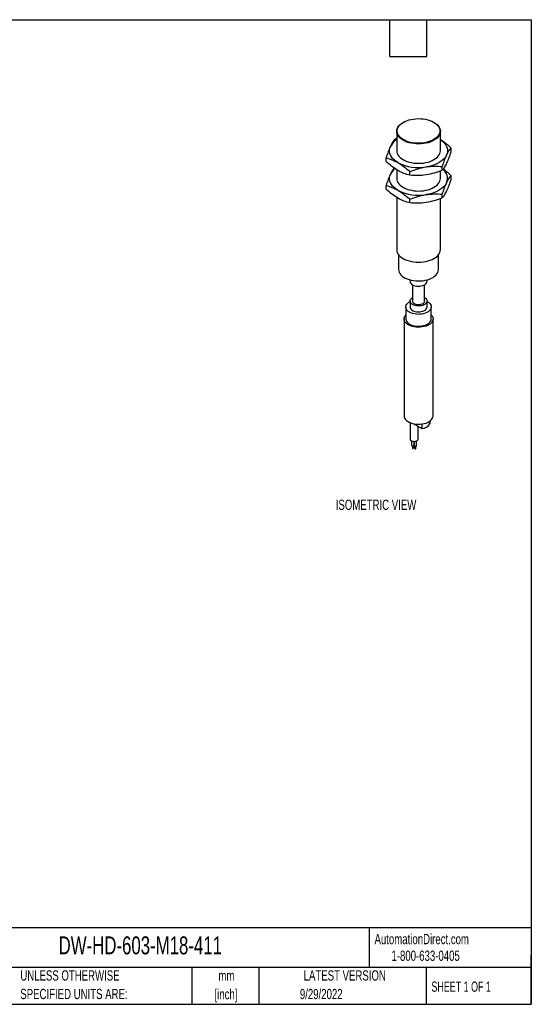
# Model space of a CAD drawing. Header units: millimetres. Extents: x 13 to 546, y 13 to 419.
# Tile 2 of 2: x 335 to 546, y 13 to 419. Entities that reach past the tile are written whole.
import ezdxf

# ---------------------------------------------------------------- set-up
doc = ezdxf.new("R2010")
doc.units = ezdxf.units.MM
doc.header["$LTSCALE"] = 2
doc.layers.add('TEXT', color=140, linetype='Continuous', lineweight=25)
doc.styles.add('SLDTEXTSTYLE0', font='TXT', dxfattribs={"width": 0.7})
doc.styles.add('SLDTEXTSTYLE1', font='TXT', dxfattribs={"width": 0.65})

# ---------------------------------------------------------------- blocks, each defined once
blk = doc.blocks.new('SW_NOTE_0_1')
at = {"layer": 'TEXT', "color": 0, "char_height": 4.233, "attachment_point": 2, "style": 'SLDTEXTSTYLE0'}
for s, insert in [('mm', (5.69, 5.46)), ('[inch]', (5.52, -2.19))]:
    blk.add_mtext(s, dxfattribs=dict(at, insert=insert))
blk = doc.blocks.new('SW_NOTE_0_2')
at = {"layer": 'TEXT', "color": 0, "char_height": 4.2333, "attachment_point": 1, "style": 'SLDTEXTSTYLE0'}
for s, insert in [('UNLESS OTHERWISE', (0, 5.46)), ('SPECIFIED UNITS ARE:', (0, -2.19))]:
    blk.add_mtext(s, dxfattribs=dict(at, insert=insert))

msp = doc.modelspace()

# ---------------------------------------------------------------- linework, layer by layer
for p, q in [((493.338, 376.769), (493.197, 376.687)), ((505.927, 376.687), (505.785, 376.769)), ((490.562, 370.092), (489.764, 369.793)), ((490.562, 373.014), (490.562, 365.012)), ((508.562, 365.012), (508.562, 373.014)), ((512.946, 366.207), (512.946, 364.691)), ((486.178, 360.551), (486.178, 362.067)), ((509.36, 356.965), (509.36, 358.481)), ((490.562, 357.169), (490.562, 353.581)), ((495.976, 354.895), (495.976, 356.41)), ((508.562, 353.581), (508.562, 356.666)), ((512.946, 354.776), (512.946, 353.26)), ((486.178, 349.119), (486.178, 350.635)), ((490.562, 345.738), (490.562, 324.185)), ((509.36, 345.533), (509.36, 347.049)), ((495.976, 343.463), (495.976, 344.979)), ((508.562, 324.185), (508.562, 345.234)), ((491.312, 322.109), (491.312, 316.02)), ((507.812, 316.02), (507.812, 322.109)), ((496.062, 311.707), (496.062, 311.12)), ((497.062, 309.706), (497.062, 302.955)), ((502.062, 302.955), (502.062, 309.706)), ((503.062, 311.12), (503.062, 311.707)), ((496.062, 302.955), (496.062, 300.505)), ((503.062, 300.505), (503.062, 302.955)), ((494.312, 300.505), (494.312, 295.606)), ((504.812, 295.606), (504.812, 300.505)), ((493.562, 295.606), (493.562, 255.596)), ((505.562, 255.596), (505.562, 295.606)), ((496.144, 252.749), (496.144, 246.001)), ((497.367, 252.372), (500.856, 250.358)), ((500.856, 252.213), (500.856, 250.358)), ((504.392, 252.399), (504.392, 253.54)), ((499.444, 246.001), (499.444, 251.173)), ((496.714, 245.281), (496.714, 243.462)), ((497.714, 243.462), (497.714, 245.05)), ((497.718, 245.05), (497.718, 243.307)), ((498.718, 243.307), (498.718, 245.212)), ((497.014, 243.197), (497.014, 242.237)), ((497.414, 242.237), (497.414, 243.197)), ((497.75, 243.206), (497.75, 242.661)), ((498.018, 243.042), (498.018, 242.082)), ((498.418, 242.082), (498.418, 243.042))]:
    msp.add_line(p, q)
at = {"flags": 128}
for points in [[(505.784, 376.77), (506.453, 376.337), (507.032, 375.863), (507.514, 375.354), (507.892, 374.816), (508.161, 374.257), (508.318, 373.684), (508.361, 373.105), (508.289, 372.526), (508.104, 371.956), (507.807, 371.402), (507.403, 370.871), (506.896, 370.37), (506.294, 369.906), (505.604, 369.484), (504.836, 369.111), (503.998, 368.79), (503.103, 368.527), (502.161, 368.324), (501.186, 368.185), (500.19, 368.11), (499.185, 368.102), (498.185, 368.16), (497.203, 368.283), (496.252, 368.47), (495.345, 368.719), (494.492, 369.025), (493.705, 369.386), (492.994, 369.796), (492.369, 370.25), (491.838, 370.743), (491.408, 371.267), (491.084, 371.816), (490.87, 372.383), (490.77, 372.96), (490.784, 373.54), (490.913, 374.115), (491.155, 374.678), (491.506, 375.222), (491.962, 375.738), (492.517, 376.222), (493.164, 376.666), (493.895, 377.064), (494.699, 377.412), (495.567, 377.704), (496.487, 377.937), (497.447, 378.109), (498.434, 378.216), (499.436, 378.257), (500.44, 378.232), (501.432, 378.142), (502.4, 377.986), (503.331, 377.768), (504.213, 377.49), (505.035, 377.156), (505.784, 376.77)], [(505.926, 376.688), (506.598, 376.254), (507.182, 375.778), (507.671, 375.268), (508.057, 374.73), (508.336, 374.17), (508.505, 373.596), (508.562, 373.014), (508.505, 372.432), (508.336, 371.858), (508.057, 371.298), (507.671, 370.76), (507.182, 370.25), (506.598, 369.775), (505.926, 369.34), (505.173, 368.952), (504.35, 368.615), (503.467, 368.333), (502.534, 368.11), (501.565, 367.949), (500.57, 367.851), (499.562, 367.819), (498.554, 367.851), (497.559, 367.949), (496.589, 368.11), (495.657, 368.333), (494.774, 368.615), (493.95, 368.952), (493.198, 369.34), (492.525, 369.775), (491.941, 370.25), (491.453, 370.76), (491.067, 371.298), (490.788, 371.858), (490.618, 372.432), (490.562, 373.014), (490.618, 373.596), (490.788, 374.17), (491.067, 374.73), (491.453, 375.268), (491.941, 375.778), (492.525, 376.254), (493.197, 376.687)], [(491.077, 360.114), (490.236, 360.652), (489.498, 361.239), (488.87, 361.867), (488.359, 362.53), (487.971, 363.219), (487.71, 363.928), (487.578, 364.65), (487.578, 365.375), (487.71, 366.096), (487.971, 366.805)], [(508.562, 369.594), (508.888, 369.372), (509.626, 368.785), (510.254, 368.157), (510.765, 367.495), (511.153, 366.805), (511.414, 366.096), (511.545, 365.375), (511.545, 364.65), (511.414, 363.928), (511.153, 363.219)], [(490.562, 365.012), (490.618, 364.43), (490.788, 363.856), (491.067, 363.296), (491.453, 362.758), (491.941, 362.248), (492.525, 361.773), (493.198, 361.338), (493.95, 360.95), (494.774, 360.613), (495.657, 360.331), (496.589, 360.108), (497.559, 359.947), (498.554, 359.849), (499.562, 359.816), (500.57, 359.849), (501.565, 359.947), (502.534, 360.108), (503.467, 360.331), (504.35, 360.613), (505.173, 360.95), (505.926, 361.338), (506.598, 361.773), (507.182, 362.248), (507.671, 362.758), (508.057, 363.296), (508.336, 363.856), (508.505, 364.43), (508.562, 365.012), (508.562, 365.012)], [(511.153, 363.219), (510.765, 362.53), (510.254, 361.867), (509.626, 361.239), (508.888, 360.652), (508.047, 360.114), (507.114, 359.628), (506.098, 359.202), (505.01, 358.84), (503.862, 358.545), (502.668, 358.321)], [(491.077, 348.682), (490.236, 349.221), (489.498, 349.808), (488.87, 350.436), (488.359, 351.098), (487.971, 351.788), (487.71, 352.497), (487.578, 353.218), (487.578, 353.943), (487.71, 354.664), (487.971, 355.373)], [(490.562, 353.581), (490.618, 352.999), (490.788, 352.424), (491.067, 351.865), (491.453, 351.326), (491.941, 350.816), (492.525, 350.341), (493.198, 349.907), (493.95, 349.518), (494.774, 349.181), (495.657, 348.899), (496.589, 348.676), (497.559, 348.515), (498.554, 348.418), (499.562, 348.385), (500.57, 348.418), (501.565, 348.515), (502.534, 348.676), (503.467, 348.899), (504.35, 349.181), (505.173, 349.518), (505.926, 349.907), (506.598, 350.341), (507.182, 350.816), (507.671, 351.326), (508.057, 351.865), (508.336, 352.424), (508.505, 352.999), (508.562, 353.581), (508.562, 353.581)], [(511.153, 351.788), (510.765, 351.098), (510.254, 350.436), (509.626, 349.808), (508.888, 349.221), (508.047, 348.682), (507.114, 348.197), (506.098, 347.771), (505.01, 347.408), (503.862, 347.113), (502.668, 346.889)], [(490.562, 324.185), (490.618, 323.603), (490.788, 323.029), (491.067, 322.469), (491.453, 321.931), (491.941, 321.421), (492.525, 320.946), (493.198, 320.511), (493.95, 320.123), (494.774, 319.786), (495.657, 319.504), (496.589, 319.281), (497.559, 319.12), (498.554, 319.022), (499.562, 318.989), (500.57, 319.022), (501.565, 319.12), (502.534, 319.281), (503.467, 319.504), (504.35, 319.786), (505.173, 320.123), (505.926, 320.511), (506.598, 320.946), (507.182, 321.421), (507.671, 321.931), (508.057, 322.469), (508.336, 323.029), (508.505, 323.603), (508.562, 324.185), (508.562, 324.185)], [(491.312, 316.02), (491.313, 315.949), (491.385, 315.386), (491.572, 314.832), (491.872, 314.295), (492.279, 313.782), (492.788, 313.301), (493.393, 312.857), (494.084, 312.458), (494.852, 312.109), (495.686, 311.815), (496.575, 311.58), (497.505, 311.407), (498.465, 311.299), (499.44, 311.258), (500.416, 311.283), (501.381, 311.374), (502.32, 311.531), (503.22, 311.751), (504.069, 312.03), (504.854, 312.366), (505.566, 312.753), (506.193, 313.186), (506.727, 313.659), (507.16, 314.165), (507.487, 314.696), (507.703, 315.247), (507.804, 315.808), (507.812, 316.02)], [(496.062, 311.12), (496.066, 311.027), (496.155, 310.658), (496.36, 310.304), (496.674, 309.979), (497.087, 309.692), (497.584, 309.453), (498.148, 309.272), (498.761, 309.154), (499.4, 309.102), (500.045, 309.119), (500.674, 309.205), (501.265, 309.355), (501.798, 309.566), (502.255, 309.83), (502.62, 310.137), (502.88, 310.478), (503.028, 310.841), (503.062, 311.12)], [(503.062, 302.764), (503.274, 302.648), (503.786, 302.305), (504.204, 301.922), (504.517, 301.506), (504.72, 301.069), (504.808, 300.619), (504.779, 300.166), (504.633, 299.721), (504.374, 299.293), (504.007, 298.893), (503.541, 298.528), (502.986, 298.208), (502.355, 297.939), (501.661, 297.727), (500.921, 297.578), (500.15, 297.494), (499.366, 297.477), (498.586, 297.527), (497.828, 297.645), (497.109, 297.826), (496.444, 298.067), (495.85, 298.362), (495.338, 298.706), (494.92, 299.089), (494.607, 299.504), (494.403, 299.942), (494.316, 300.392), (494.345, 300.845), (494.491, 301.29), (494.75, 301.717), (495.117, 302.118), (495.583, 302.482), (496.062, 302.764)], [(502.037, 304.384), (502.449, 304.097), (502.764, 303.771), (502.969, 303.418), (503.058, 303.048), (503.028, 302.676), (502.88, 302.313), (502.62, 301.972), (502.255, 301.664), (501.798, 301.401), (501.265, 301.19), (500.674, 301.039), (500.045, 300.954), (499.4, 300.937), (498.761, 300.988), (498.148, 301.107), (497.584, 301.288), (497.087, 301.526), (496.674, 301.813), (496.36, 302.139), (496.155, 302.492), (496.066, 302.862), (496.095, 303.234), (496.243, 303.597), (496.504, 303.938), (496.869, 304.246), (497.062, 304.369)], [(497.062, 302.955), (497.063, 302.916), (497.136, 302.607), (497.322, 302.314), (497.613, 302.051), (497.996, 301.83), (498.451, 301.662), (498.959, 301.554), (499.494, 301.512), (500.033, 301.538), (500.55, 301.629), (501.02, 301.783), (501.423, 301.991), (501.738, 302.245), (501.952, 302.531), (502.054, 302.838), (502.062, 302.955)], [(504.812, 297.283), (505.163, 296.847), (505.408, 296.385), (505.539, 295.908), (505.554, 295.425), (505.452, 294.945), (505.235, 294.478), (504.908, 294.034), (504.477, 293.619), (503.95, 293.244), (503.338, 292.914), (502.652, 292.637), (501.906, 292.418), (501.115, 292.26), (500.293, 292.168), (499.457, 292.143), (498.623, 292.185), (497.808, 292.294), (497.026, 292.467), (496.294, 292.701), (495.626, 292.992), (495.034, 293.334), (494.53, 293.72), (494.124, 294.142), (493.824, 294.593), (493.636, 295.064), (493.563, 295.546), (493.607, 296.028), (493.766, 296.503), (494.039, 296.959), (494.312, 297.283)], [(496.062, 300.505), (496.066, 300.412), (496.155, 300.043), (496.36, 299.689), (496.674, 299.363), (497.087, 299.077), (497.584, 298.838), (498.148, 298.657), (498.761, 298.539), (499.4, 298.487), (500.045, 298.504), (500.674, 298.59), (501.265, 298.74), (501.798, 298.951), (502.255, 299.215), (502.62, 299.522), (502.88, 299.863), (503.028, 300.226), (503.062, 300.505)], [(494.312, 295.606), (494.316, 295.493), (494.403, 295.043), (494.607, 294.605), (494.92, 294.19), (495.338, 293.806), (495.85, 293.463), (496.444, 293.168), (497.109, 292.927), (497.828, 292.745), (498.586, 292.628), (499.366, 292.577), (500.15, 292.594), (500.921, 292.679), (501.661, 292.828), (502.355, 293.04), (502.986, 293.309), (503.541, 293.629), (504.007, 293.994), (504.374, 294.394), (504.633, 294.822), (504.779, 295.267), (504.812, 295.606)], [(493.562, 255.596), (493.563, 255.535), (493.636, 255.054), (493.824, 254.583), (494.124, 254.132), (494.53, 253.709), (495.034, 253.323), (495.626, 252.982), (496.294, 252.691), (497.026, 252.456), (497.808, 252.283), (498.623, 252.175), (499.457, 252.132), (500.293, 252.158), (501.115, 252.25), (501.906, 252.407), (502.652, 252.627), (503.338, 252.904), (503.95, 253.233), (504.477, 253.609), (504.908, 254.023), (505.235, 254.468), (505.452, 254.935), (505.554, 255.414), (505.562, 255.596)], [(496.627, 245.328), (496.985, 245.171), (497.403, 245.076), (497.85, 245.049), (498.293, 245.093), (498.699, 245.205), (499.038, 245.375), (499.284, 245.592), (499.42, 245.839), (499.444, 246.001)], [(496.714, 243.462), (496.752, 243.351), (496.861, 243.258), (497.023, 243.195), (497.214, 243.173), (497.406, 243.195), (497.568, 243.258), (497.676, 243.351), (497.714, 243.462)], [(497.014, 242.237), (497.03, 242.193), (497.073, 242.155), (497.138, 242.13), (497.214, 242.121), (497.291, 242.13), (497.356, 242.155), (497.399, 242.193), (497.414, 242.237), (497.414, 242.237)], [(497.718, 243.307), (497.756, 243.196), (497.865, 243.102), (498.027, 243.04), (498.218, 243.018), (498.41, 243.04), (498.572, 243.102), (498.68, 243.196), (498.718, 243.307), (498.718, 243.307)], [(497.75, 242.661), (497.765, 242.617), (497.808, 242.58), (497.873, 242.555), (497.95, 242.546), (498.018, 242.553)], [(498.018, 242.082), (498.034, 242.038), (498.077, 242), (498.142, 241.975), (498.218, 241.966), (498.295, 241.975), (498.36, 242), (498.403, 242.038), (498.418, 242.082), (498.418, 242.082)]]:
    msp.add_lwpolyline(points, dxfattribs=at)
for centre, radius, start, end in [((494.341, 363.486), 7.183, 121.74036, 152.47514), ((499.533, 376.417), 18.365, 242.58507, 279.82885), ((493.808, 352.466), 6.521, 127.67557, 153.52078), ((506.881, 353.606), 4.642, 336.94361, 53.40886), ((499.533, 364.985), 18.365, 242.58507, 279.82885), ((500.583, 254.914), 4.564, 273.4335, 326.56112), ((496.963, 246.078), 0.822, 185.38279, 245.93735)]:
    msp.add_arc(centre, radius, start, end)
for points, knots in [([(487.971, 366.805), (487.665, 366.146), (487.363, 365.412), (486.766, 363.821), (486.471, 362.964), (486.178, 362.067)], [0, 0, 0, 0, 0.5, 0.5, 1, 1, 1, 1]), ([(489.764, 369.793), (489.471, 369.429), (489.176, 369.013), (488.579, 368.031), (488.277, 367.464), (487.971, 366.805)], [0, 0, 0, 0, 0.5, 0.5, 1, 1, 1, 1]), ([(512.946, 366.207), (512.55, 366.561), (511.758, 367.27), (510.541, 368.245), (509.473, 369.031), (508.808, 369.437), (508.562, 369.588)], [0, 0, 0, 0, 0.2763395, 0.5526155, 0.8341186, 1, 1, 1, 1]), ([(511.153, 363.219), (511.459, 363.878), (511.761, 364.445), (512.358, 365.427), (512.653, 365.843), (512.946, 366.207)], [0, 0, 0, 0, 0.5, 0.5, 1, 1, 1, 1]), ([(486.178, 362.067), (486.978, 361.871), (487.784, 361.626), (489.416, 360.989), (490.241, 360.596), (491.077, 360.114)], [0, 0, 0, 0, 0.5, 0.5, 1, 1, 1, 1]), ([(509.36, 358.481), (509.653, 359.379), (509.948, 360.235), (510.545, 361.826), (510.847, 362.56), (511.153, 363.219)], [0, 0, 0, 0, 0.5, 0.5, 1, 1, 1, 1]), ([(512.946, 364.691), (512.653, 363.794), (512.358, 362.937), (511.761, 361.346), (511.459, 360.612), (511.153, 359.953)], [0, 0, 0, 0, 0.5, 0.5, 1, 1, 1, 1]), ([(491.077, 356.847), (490.241, 357.33), (489.416, 357.89), (487.784, 359.136), (486.978, 359.822), (486.178, 360.551)], [0, 0, 0, 0, 0.5, 0.5, 1, 1, 1, 1]), ([(489.43, 357.916), (489.396, 357.872), (489.217, 357.636), (488.883, 357.112), (488.43, 356.328), (488.124, 355.692), (487.971, 355.373)], [0, 0, 0, 0, 0.071533, 0.3771853, 0.6886205, 1, 1, 1, 1]), ([(491.077, 360.114), (491.913, 359.631), (492.737, 359.071), (494.369, 357.825), (495.175, 357.139), (495.976, 356.41)], [0, 0, 0, 0, 0.5, 0.5, 1, 1, 1, 1]), ([(495.976, 356.41), (497.069, 356.846), (498.171, 357.237), (500.399, 357.886), (501.526, 358.144), (502.668, 358.321)], [0, 0, 0, 0, 0.5, 0.5, 1, 1, 1, 1]), ([(502.668, 358.321), (503.81, 358.497), (504.937, 358.588), (507.165, 358.628), (508.267, 358.578), (509.36, 358.481)], [0, 0, 0, 0, 0.5, 0.5, 1, 1, 1, 1]), ([(511.153, 359.953), (510.847, 359.294), (510.545, 358.727), (509.948, 357.745), (509.653, 357.329), (509.36, 356.965)], [0, 0, 0, 0, 0.5, 0.5, 1, 1, 1, 1]), ([(487.971, 355.373), (487.665, 354.714), (487.363, 353.98), (486.766, 352.389), (486.471, 351.533), (486.178, 350.635)], [0, 0, 0, 0, 0.5, 0.5, 1, 1, 1, 1]), ([(495.976, 354.895), (495.175, 355.09), (494.369, 355.335), (492.737, 355.972), (491.913, 356.365), (491.077, 356.847)], [0, 0, 0, 0, 0.5, 0.5, 1, 1, 1, 1]), ([(502.668, 355.055), (501.526, 354.878), (500.399, 354.787), (498.171, 354.747), (497.069, 354.797), (495.976, 354.895)], [0, 0, 0, 0, 0.5, 0.5, 1, 1, 1, 1]), ([(509.36, 356.965), (508.267, 356.529), (507.165, 356.139), (504.937, 355.489), (503.81, 355.231), (502.668, 355.055)], [0, 0, 0, 0, 0.5, 0.5, 1, 1, 1, 1]), ([(512.946, 354.776), (512.55, 355.129), (511.758, 355.835), (510.671, 356.721), (509.978, 357.209), (509.694, 357.41)], [0, 0, 0, 0, 0.370795, 0.7415048, 1, 1, 1, 1]), ([(511.153, 351.788), (511.459, 352.447), (511.761, 353.014), (512.358, 353.995), (512.653, 354.411), (512.946, 354.776)], [0, 0, 0, 0, 0.5, 0.5, 1, 1, 1, 1]), ([(486.178, 350.635), (486.978, 350.44), (487.784, 350.194), (489.416, 349.557), (490.241, 349.165), (491.077, 348.682)], [0, 0, 0, 0, 0.5, 0.5, 1, 1, 1, 1]), ([(509.36, 347.049), (509.653, 347.947), (509.948, 348.803), (510.545, 350.394), (510.847, 351.128), (511.153, 351.788)], [0, 0, 0, 0, 0.5, 0.5, 1, 1, 1, 1]), ([(512.946, 353.26), (512.653, 352.362), (512.358, 351.506), (511.761, 349.915), (511.459, 349.181), (511.153, 348.521)], [0, 0, 0, 0, 0.5, 0.5, 1, 1, 1, 1]), ([(491.077, 345.416), (490.241, 345.899), (489.416, 346.458), (487.784, 347.705), (486.978, 348.39), (486.178, 349.119)], [0, 0, 0, 0, 0.5, 0.5, 1, 1, 1, 1]), ([(491.077, 348.682), (491.913, 348.199), (492.737, 347.64), (494.369, 346.393), (495.175, 345.708), (495.976, 344.979)], [0, 0, 0, 0, 0.5, 0.5, 1, 1, 1, 1]), ([(495.976, 344.979), (497.069, 345.415), (498.171, 345.805), (500.399, 346.454), (501.526, 346.712), (502.668, 346.889)], [0, 0, 0, 0, 0.5, 0.5, 1, 1, 1, 1]), ([(502.668, 346.889), (503.81, 347.066), (504.937, 347.156), (507.165, 347.196), (508.267, 347.147), (509.36, 347.049)], [0, 0, 0, 0, 0.5, 0.5, 1, 1, 1, 1]), ([(509.36, 345.533), (508.267, 345.097), (507.165, 344.707), (504.937, 344.058), (503.81, 343.8), (502.668, 343.623)], [0, 0, 0, 0, 0.5, 0.5, 1, 1, 1, 1]), ([(511.153, 348.521), (510.847, 347.862), (510.545, 347.295), (509.948, 346.314), (509.653, 345.898), (509.36, 345.533)], [0, 0, 0, 0, 0.5, 0.5, 1, 1, 1, 1]), ([(495.976, 343.463), (495.175, 343.658), (494.369, 343.904), (492.737, 344.541), (491.913, 344.933), (491.077, 345.416)], [0, 0, 0, 0, 0.5, 0.5, 1, 1, 1, 1]), ([(502.668, 343.623), (501.526, 343.446), (500.399, 343.356), (498.171, 343.316), (497.069, 343.365), (495.976, 343.463)], [0, 0, 0, 0, 0.5, 0.5, 1, 1, 1, 1])]:
    msp.add_open_spline(points, degree=3, knots=knots)
at = {"layer": 'TEXT'}
for p, q in [((12.7, 419.1), (546.1, 419.1)), ((487.68, 403.86), (487.68, 419.1)), ((502.92, 403.86), (502.92, 419.1)), ((546.1, 419.1), (546.1, 12.7)), ((487.68, 403.86), (502.92, 403.86)), ((546.1, 44.252), (12.7, 44.252)), ((479.151, 44.252), (479.151, 27.94)), ((546.1, 12.7), (546.1, 33.02)), ((546.1, 27.94), (12.7, 27.94)), ((406.049, 27.94), (406.049, 12.7)), ((433.624, 27.94), (433.624, 12.7)), ((502.697, 27.94), (502.697, 12.7)), ((12.7, 12.7), (546.1, 12.7))]:
    msp.add_line(p, q, dxfattribs=at)

# ---------------------------------------------------------------- block references
for name, p in [('SW_NOTE_0_2', (335.216, 21.271)), ('SW_NOTE_0_1', (414.572, 21.182))]:
    msp.add_blockref(name, p, dxfattribs=at)

# ---------------------------------------------------------------- texts
for s, insert, char_height, attachment_point, style in [('ISOMETRIC VIEW', (465.397, 220.998), 4.23333, 1, 'SLDTEXTSTYLE0'), ('DW-HD-603-M18-411', (351.004, 40.733), 7.40833, 1, 'SLDTEXTSTYLE0'), ('AutomationDirect.com', (481.39, 41.753), 4.23333, 1, 'SLDTEXTSTYLE0'), ('1-800-633-0405', (488.383, 34.874), 4.23333, 1, 'SLDTEXTSTYLE0'), ('LATEST VERSION', (469.104, 26.728), 4.23333, 2, 'SLDTEXTSTYLE0'), ('SHEET 1 OF 1', (504.883, 22.103), 4.23333, 1, 'SLDTEXTSTYLE1'), ('9/29/2022', (459.403, 19.061), 4.2333, 2, 'SLDTEXTSTYLE0')]:
    msp.add_mtext(s, dxfattribs=dict(at, insert=insert, char_height=char_height, attachment_point=attachment_point, style=style))

doc.saveas('drawing.dxf')
